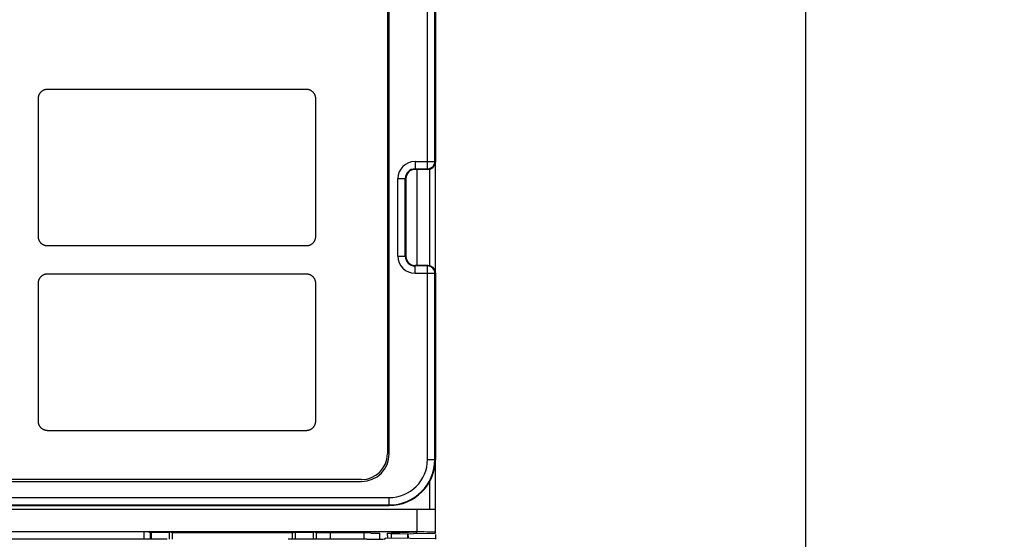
# Model space of a CAD drawing. Header units: inches. Extents: x 0 to 864, y 0 to 559.
# Tile 15 of 23: x 362 to 415, y 411 to 439. Entities that reach past the tile are written whole.
import ezdxf

# ---------------------------------------------------------------- set-up
doc = ezdxf.new("R2010")
doc.units = ezdxf.units.IN
doc.header["$LTSCALE"] = 10
doc.header["$MEASUREMENT"] = 0
doc.layers.add('DIMENSIONS', color=140, linetype='Continuous')
doc.styles.add('TEXTSTYLE_1', font='arial.ttf')
doc.dimstyles.get("Standard").update_dxf_attribs({"dimtxt": 6, "dimasz": 6.5, "dimexe": 2.5, "dimexo": 3.5, "dimgap": 1.25, "dimtad": 0, "dimtih": 1, "dimtoh": 1, "dimdec": 1, "dimzin": 0, "dimdsep": 46, "dimtxsty": 'Standard', "dimcen": 0, "dimadec": 0, "dimazin": 0, "dimtfac": 1, "dimtdec": 1, "dimtofl": 0, "dimtmove": 0, "dimatfit": 3, "dimfxl": 0, "dimtolj": 1, "dimtzin": 0, "dimarcsym": 0})

# ---------------------------------------------------------------- blocks, each defined once
blk = doc.blocks.new('*D56')
at = {"layer": 'DEFPOINTS', "color": 0}
for p in [(381.133, 457.76), (381.133, 313.26), (404.323, 313.26)]:
    blk.add_point(p, dxfattribs=at)
at = {"layer": 'DIMENSIONS', "color": 0, "lineweight": -2}
for p, q in [((384.633, 457.76), (406.823, 457.76)), ((404.323, 451.26), (404.323, 395.617)), ((404.323, 319.76), (404.323, 375.402)), ((384.633, 313.26), (406.823, 313.26))]:
    blk.add_line(p, q, dxfattribs=at)
at = {"layer": 'DIMENSIONS', "color": 0}
for points in [[(403.24, 451.26), (405.406, 451.26), (404.323, 457.76)], [(403.24, 319.76), (405.406, 319.76), (404.323, 313.26)]]:
    blk.add_solid(points, dxfattribs=at)
at = {"layer": 'DIMENSIONS', "color": 0, "insert": (404.323, 385.51), "char_height": 6, "attachment_point": 5, "style": 'TEXTSTYLE_1'}
blk.add_mtext('\\A1; 144.5\\P [5.69]', dxfattribs=at)

msp = doc.modelspace()

# ---------------------------------------------------------------- linework, layer by layer
for p, q in [((383.855, 430.688), (383.855, 456.76)), ((384.255, 431.088), (384.255, 456.76)), ((384.283, 456.76), (384.283, 431.06)), ((381.683, 456.26), (381.683, 415.26)), ((381.783, 415.26), (381.783, 456.26)), ((363.281, 435.008), (377.286, 435.008)), ((362.781, 427.012), (362.781, 434.508)), ((377.786, 434.508), (377.786, 427.012)), ((383.183, 431.088), (383.183, 430.66)), ((383.183, 431.088), (384.255, 431.088)), ((384.255, 431.088), (384.283, 431.06)), ((384.283, 425.06), (384.283, 431.06)), ((383.183, 430.688), (383.855, 430.688)), ((383.883, 430.66), (383.183, 430.66)), ((383.283, 430.66), (383.283, 425.46)), ((383.855, 430.688), (383.883, 430.66)), ((383.983, 425.46), (383.983, 430.66)), ((382.255, 425.96), (382.255, 430.16)), ((382.255, 430.16), (382.683, 430.16)), ((382.655, 425.96), (382.655, 430.16)), ((382.683, 430.16), (382.683, 425.96)), ((377.286, 426.512), (363.281, 426.512)), ((382.255, 425.96), (382.683, 425.96)), ((383.883, 425.46), (383.183, 425.46)), ((383.183, 425.032), (383.183, 425.46)), ((383.855, 425.432), (383.183, 425.432)), ((383.883, 425.46), (383.855, 425.432)), ((383.855, 414.96), (383.855, 425.432)), ((384.283, 425.06), (384.255, 425.032)), ((384.283, 425.06), (384.283, 414.96)), ((363.281, 425.008), (377.286, 425.008)), ((383.183, 425.032), (384.255, 425.032)), ((384.255, 414.96), (384.255, 425.032)), ((362.781, 417.012), (362.781, 424.508)), ((377.786, 424.508), (377.786, 417.012)), ((377.286, 416.512), (363.281, 416.512)), ((383.855, 414.96), (384.283, 414.96)), ((384.283, 410.96), (384.283, 414.96)), ((380.283, 413.86), (320.283, 413.86)), ((320.283, 413.76), (380.283, 413.76)), ((383.983, 412.26), (383.983, 413.78)), ((318.783, 412.888), (381.783, 412.888)), ((381.783, 412.46), (381.783, 412.888)), ((316.203, 412.26), (384.283, 412.26)), ((318.783, 412.488), (381.783, 412.488)), ((318.783, 412.46), (381.783, 412.46)), ((383.283, 412.26), (383.283, 411.026)), ((383.283, 411.026), (317.249, 411.026)), ((368.483, 411.01), (368.483, 410.644)), ((368.833, 410.98), (368.757, 411.01)), ((368.883, 410.98), (368.833, 410.98)), ((368.833, 410.98), (368.833, 410.644)), ((368.883, 411.011), (369.883, 411.011)), ((368.883, 411.011), (368.883, 410.644)), ((369.883, 410.641), (369.883, 411.011)), ((370.04, 410.98), (369.883, 411.011)), ((376.526, 410.98), (370.04, 410.98)), ((370.04, 410.633), (370.04, 410.98)), ((376.526, 410.98), (376.683, 411.011)), ((376.526, 410.98), (376.526, 410.643)), ((376.683, 411.011), (377.683, 411.011)), ((376.683, 411.011), (376.683, 410.643)), ((377.84, 410.98), (377.683, 411.011)), ((377.683, 410.644), (377.683, 411.011)), ((378.583, 410.98), (377.84, 410.98)), ((377.84, 410.644), (377.84, 410.98)), ((378.583, 410.98), (378.583, 410.644)), ((380.783, 410.977), (378.583, 410.977)), ((380.433, 410.644), (380.433, 410.977)), ((380.783, 410.977), (380.783, 410.96)), ((380.783, 410.96), (381.283, 410.958)), ((381.283, 410.645), (381.283, 410.958)), ((384.283, 410.66), (381.559, 410.684)), ((381.559, 410.636), (381.559, 410.684)), ((381.667, 410.96), (381.686, 410.692)), ((381.667, 410.958), (381.904, 410.958)), ((381.897, 410.919), (381.88, 410.681)), ((381.899, 410.96), (381.898, 410.943)), ((383.28, 411.019), (381.904, 410.96)), ((381.904, 410.918), (384.283, 410.96)), ((381.904, 410.681), (381.904, 410.96)), ((382.783, 410.673), (382.783, 410.934)), ((383.666, 411.026), (383.283, 411.026)), ((383.284, 410.942), (383.283, 411.019)), ((383.839, 411.025), (383.666, 411.026)), ((384.114, 411.025), (383.839, 411.025)), ((384.283, 410.896), (384.283, 410.635)), ((368.761, 410.644), (358.056, 410.644)), ((380.592, 410.644), (377.306, 410.644))]:
    msp.add_line(p, q)
for points in [[(362.781, 434.508), (362.781, 434.523), (362.782, 434.538), (362.783, 434.554), (362.785, 434.569), (362.787, 434.584), (362.79, 434.6), (362.793, 434.615), (362.797, 434.63), (362.801, 434.645), (362.806, 434.66), (362.811, 434.675), (362.816, 434.69), (362.822, 434.704), (362.829, 434.719), (362.836, 434.733), (362.843, 434.747), (362.851, 434.761), (362.859, 434.774), (362.868, 434.788), (362.877, 434.801), (362.886, 434.813), (362.896, 434.826), (362.906, 434.838), (362.917, 434.85), (362.928, 434.861), (362.939, 434.872), (362.951, 434.883), (362.963, 434.893), (362.975, 434.903), (362.988, 434.912), (363.001, 434.921), (363.014, 434.93), (363.028, 434.938), (363.042, 434.946), (363.056, 434.953), (363.07, 434.96), (363.084, 434.966), (363.099, 434.972), (363.113, 434.978), (363.128, 434.983), (363.143, 434.988), (363.158, 434.992), (363.174, 434.995), (363.189, 434.999), (363.204, 435.001), (363.219, 435.004), (363.235, 435.006), (363.25, 435.007), (363.266, 435.008), (363.281, 435.008)], [(377.286, 435.008), (377.301, 435.008), (377.317, 435.007), (377.332, 435.006), (377.347, 435.004), (377.363, 435.001), (377.378, 434.999), (377.393, 434.995), (377.408, 434.992), (377.423, 434.988), (377.438, 434.983), (377.453, 434.978), (377.468, 434.972), (377.483, 434.966), (377.497, 434.96), (377.511, 434.953), (377.525, 434.946), (377.539, 434.938), (377.552, 434.93), (377.566, 434.921), (377.579, 434.912), (377.591, 434.903), (377.604, 434.893), (377.616, 434.883), (377.628, 434.872), (377.639, 434.861), (377.65, 434.85), (377.66, 434.838), (377.671, 434.826), (377.681, 434.813), (377.69, 434.801), (377.699, 434.788), (377.708, 434.774), (377.716, 434.761), (377.723, 434.747), (377.731, 434.733), (377.738, 434.719), (377.744, 434.704), (377.75, 434.69), (377.756, 434.675), (377.761, 434.66), (377.766, 434.645), (377.77, 434.63), (377.773, 434.615), (377.777, 434.6), (377.779, 434.584), (377.782, 434.569), (377.783, 434.554), (377.785, 434.538), (377.786, 434.523), (377.786, 434.508)], [(383.855, 430.688), (383.933, 430.696), (384.008, 430.718), (384.078, 430.755), (384.138, 430.805), (384.188, 430.866), (384.225, 430.935), (384.248, 431.01), (384.255, 431.088)], [(363.281, 426.512), (363.266, 426.512), (363.25, 426.513), (363.235, 426.514), (363.219, 426.516), (363.204, 426.518), (363.189, 426.521), (363.174, 426.524), (363.158, 426.528), (363.143, 426.532), (363.128, 426.537), (363.113, 426.542), (363.099, 426.547), (363.084, 426.553), (363.07, 426.56), (363.056, 426.567), (363.042, 426.574), (363.028, 426.582), (363.014, 426.59), (363.001, 426.599), (362.988, 426.608), (362.975, 426.617), (362.963, 426.627), (362.951, 426.637), (362.939, 426.648), (362.928, 426.659), (362.917, 426.67), (362.906, 426.682), (362.896, 426.694), (362.886, 426.706), (362.877, 426.719), (362.868, 426.732), (362.859, 426.745), (362.851, 426.759), (362.843, 426.772), (362.836, 426.786), (362.829, 426.801), (362.822, 426.815), (362.816, 426.83), (362.811, 426.844), (362.806, 426.859), (362.801, 426.874), (362.797, 426.889), (362.793, 426.904), (362.79, 426.92), (362.787, 426.935), (362.785, 426.95), (362.783, 426.966), (362.782, 426.981), (362.781, 426.996), (362.781, 427.012)], [(377.786, 427.012), (377.786, 426.996), (377.785, 426.981), (377.783, 426.966), (377.782, 426.95), (377.779, 426.935), (377.777, 426.92), (377.773, 426.904), (377.77, 426.889), (377.766, 426.874), (377.761, 426.859), (377.756, 426.844), (377.75, 426.83), (377.744, 426.815), (377.738, 426.801), (377.731, 426.786), (377.723, 426.772), (377.716, 426.759), (377.708, 426.745), (377.699, 426.732), (377.69, 426.719), (377.681, 426.706), (377.671, 426.694), (377.66, 426.682), (377.65, 426.67), (377.639, 426.659), (377.628, 426.648), (377.616, 426.637), (377.604, 426.627), (377.591, 426.617), (377.579, 426.608), (377.566, 426.599), (377.552, 426.59), (377.539, 426.582), (377.525, 426.574), (377.511, 426.567), (377.497, 426.56), (377.483, 426.553), (377.468, 426.547), (377.453, 426.542), (377.438, 426.537), (377.423, 426.532), (377.408, 426.528), (377.393, 426.524), (377.378, 426.521), (377.363, 426.518), (377.347, 426.516), (377.332, 426.514), (377.317, 426.513), (377.301, 426.512), (377.286, 426.512)], [(384.255, 425.032), (384.248, 425.11), (384.225, 425.185), (384.187, 425.255), (384.137, 425.316), (384.076, 425.365), (384.006, 425.402), (383.932, 425.424), (383.855, 425.432)], [(362.781, 424.508), (362.781, 424.523), (362.782, 424.538), (362.783, 424.554), (362.785, 424.569), (362.787, 424.585), (362.79, 424.6), (362.793, 424.615), (362.797, 424.63), (362.801, 424.645), (362.806, 424.66), (362.811, 424.675), (362.816, 424.69), (362.822, 424.705), (362.829, 424.719), (362.836, 424.733), (362.843, 424.747), (362.851, 424.761), (362.859, 424.774), (362.868, 424.788), (362.877, 424.801), (362.886, 424.813), (362.896, 424.826), (362.906, 424.838), (362.917, 424.85), (362.928, 424.861), (362.939, 424.872), (362.951, 424.883), (362.963, 424.893), (362.975, 424.903), (362.988, 424.912), (363.001, 424.921), (363.014, 424.93), (363.028, 424.938), (363.042, 424.946), (363.056, 424.953), (363.07, 424.96), (363.084, 424.966), (363.099, 424.972), (363.113, 424.978), (363.128, 424.983), (363.143, 424.988), (363.158, 424.992), (363.174, 424.995), (363.189, 424.999), (363.204, 425.001), (363.219, 425.004), (363.235, 425.006), (363.25, 425.007), (363.266, 425.008), (363.281, 425.008)], [(377.286, 425.008), (377.301, 425.008), (377.317, 425.007), (377.332, 425.006), (377.347, 425.004), (377.363, 425.001), (377.378, 424.999), (377.393, 424.995), (377.408, 424.992), (377.423, 424.988), (377.438, 424.983), (377.453, 424.978), (377.468, 424.972), (377.483, 424.966), (377.497, 424.96), (377.511, 424.953), (377.525, 424.946), (377.539, 424.938), (377.552, 424.93), (377.566, 424.921), (377.579, 424.912), (377.591, 424.903), (377.604, 424.893), (377.616, 424.883), (377.628, 424.872), (377.639, 424.861), (377.65, 424.85), (377.66, 424.838), (377.671, 424.826), (377.681, 424.813), (377.69, 424.801), (377.699, 424.788), (377.708, 424.774), (377.716, 424.761), (377.723, 424.747), (377.731, 424.733), (377.738, 424.719), (377.744, 424.705), (377.75, 424.69), (377.756, 424.675), (377.761, 424.66), (377.766, 424.645), (377.77, 424.63), (377.773, 424.615), (377.777, 424.6), (377.779, 424.585), (377.782, 424.569), (377.783, 424.554), (377.785, 424.538), (377.786, 424.523), (377.786, 424.508)], [(363.281, 416.512), (363.266, 416.512), (363.25, 416.513), (363.235, 416.514), (363.219, 416.516), (363.204, 416.518), (363.189, 416.521), (363.174, 416.524), (363.158, 416.528), (363.143, 416.532), (363.128, 416.537), (363.113, 416.542), (363.099, 416.547), (363.084, 416.553), (363.07, 416.56), (363.056, 416.567), (363.042, 416.574), (363.028, 416.582), (363.014, 416.59), (363.001, 416.599), (362.988, 416.608), (362.975, 416.617), (362.963, 416.627), (362.951, 416.637), (362.939, 416.648), (362.928, 416.659), (362.917, 416.67), (362.906, 416.682), (362.896, 416.694), (362.886, 416.706), (362.877, 416.719), (362.868, 416.732), (362.859, 416.745), (362.851, 416.759), (362.843, 416.772), (362.836, 416.786), (362.829, 416.801), (362.822, 416.815), (362.816, 416.83), (362.811, 416.844), (362.806, 416.859), (362.801, 416.874), (362.797, 416.889), (362.793, 416.904), (362.79, 416.92), (362.787, 416.935), (362.785, 416.95), (362.783, 416.966), (362.782, 416.981), (362.781, 416.996), (362.781, 417.012)], [(377.786, 417.012), (377.786, 416.996), (377.785, 416.981), (377.783, 416.966), (377.782, 416.95), (377.779, 416.935), (377.777, 416.92), (377.773, 416.904), (377.77, 416.889), (377.766, 416.874), (377.761, 416.859), (377.756, 416.844), (377.75, 416.83), (377.744, 416.815), (377.738, 416.801), (377.731, 416.786), (377.723, 416.772), (377.716, 416.759), (377.708, 416.745), (377.699, 416.732), (377.69, 416.719), (377.681, 416.706), (377.671, 416.694), (377.66, 416.682), (377.65, 416.67), (377.639, 416.659), (377.628, 416.648), (377.616, 416.637), (377.604, 416.627), (377.591, 416.617), (377.579, 416.608), (377.566, 416.599), (377.552, 416.59), (377.539, 416.582), (377.525, 416.574), (377.511, 416.567), (377.497, 416.56), (377.483, 416.553), (377.468, 416.547), (377.453, 416.542), (377.438, 416.537), (377.423, 416.532), (377.408, 416.528), (377.393, 416.524), (377.378, 416.521), (377.363, 416.518), (377.347, 416.516), (377.332, 416.514), (377.317, 416.513), (377.301, 416.512), (377.286, 416.512)], [(384.283, 411.023), (384.263, 411.023), (384.207, 411.024), (384.114, 411.025)]]:
    msp.add_lwpolyline(points)
for centre, radius, start, end in [((383.183, 430.16), 0.928, 90, 180), ((383.183, 430.16), 0.528, 90, 180), ((383.183, 430.16), 0.5, 90, 180), ((383.183, 425.96), 0.928, 180, 270), ((383.183, 425.96), 0.528, 180, 270), ((383.183, 425.96), 0.5, 180, 270), ((380.283, 415.26), 1.5, 270, 0), ((380.283, 415.26), 1.4, 270, 0), ((381.783, 414.96), 2.5, 270, 0), ((381.783, 414.96), 2.472, 270, 0), ((381.783, 414.96), 2.072, 270, 0)]:
    msp.add_arc(centre, radius, start, end)
for centre, major_axis, ratio, start_param, end_param in [((383.883, 431.06), (0.283, -0.283), 0.999695, -0.785246, 0.785246), ((383.883, 425.06), (0.283, 0.283), 0.999695, -0.785246, 0.785246), ((382.783, 409.633), (0, 1.3), 0.076911, -0.643529, 0.00135), ((368.761, 410.641), (1, 0), 0.003491, 6.291912, 7.853982), ((377.306, 410.641), (1, 0), 0.003491, 1.570796, 3.132866), ((380.592, 410.648), (1, 0), 0.003491, -1.570796, -0.245505)]:
    msp.add_ellipse(centre, major_axis=major_axis, ratio=ratio, start_param=start_param, end_param=end_param)

# ---------------------------------------------------------------- dimensions: what is measured, and where the dimension line sits
at = {"layer": 'DIMENSIONS'}
dim = msp.add_linear_dim(base=(404.323, 313.26), p1=(381.133, 457.76), p2=(381.133, 313.26), angle=90, text=' <>', dimstyle='Standard', override={"dimpost": '\\X', "dimtxsty": 'TEXTSTYLE_1'}, dxfattribs=at)
dim.commit()
dim.dimension.update_dxf_attribs({"geometry": '*D56', "text_midpoint": (404.323, 385.51), "dimtype": 160})

doc.saveas('drawing.dxf')
